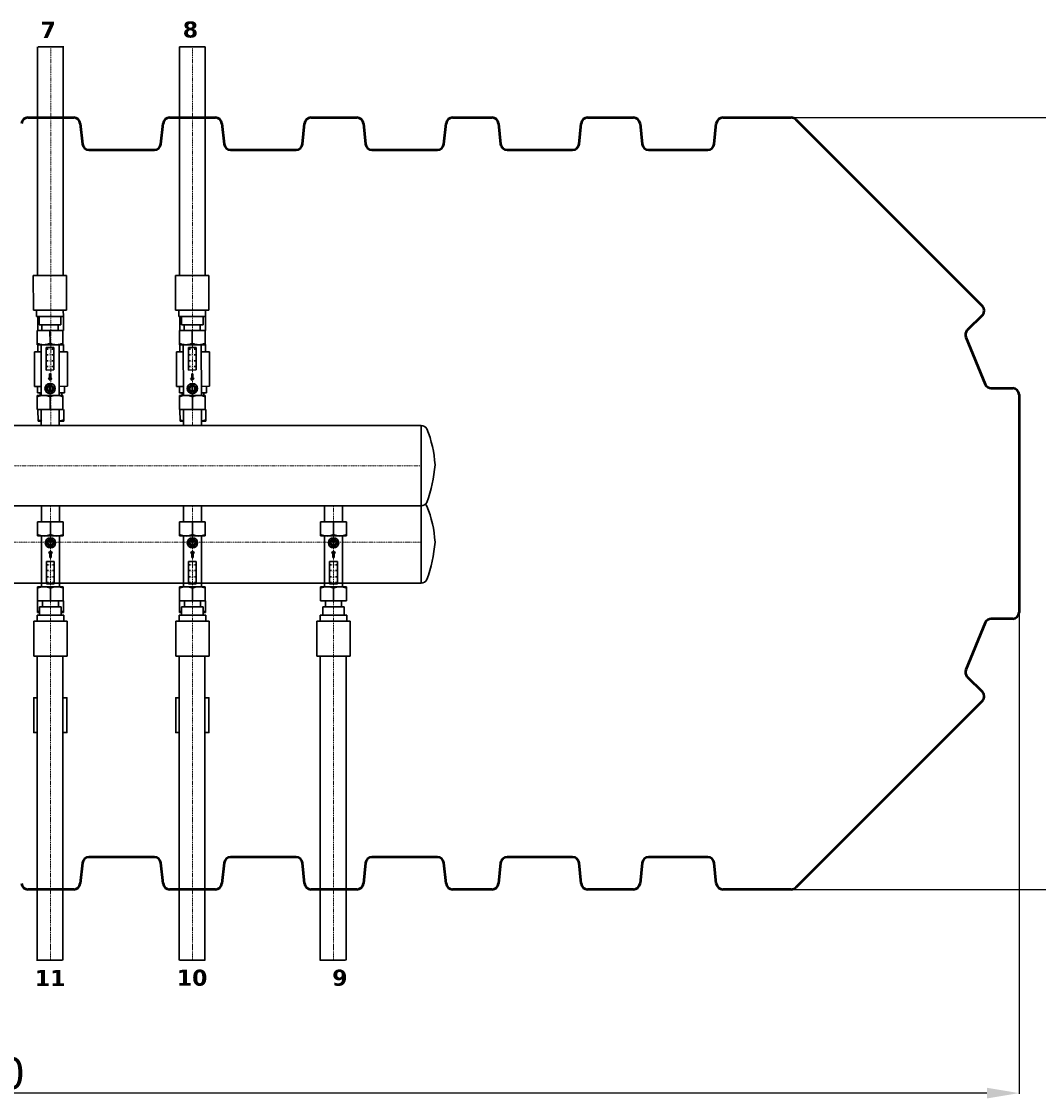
# Model space of a CAD drawing. Header units: millimetres. Extents: x -1661 to 8978, y 10538 to 15989.
# Tile 8 of 24: x 5140 to 6720, y 10549 to 12224. Entities that reach past the tile are written whole.
import ezdxf
from ezdxf.enums import TextEntityAlignment as Align

# ---------------------------------------------------------------- set-up
doc = ezdxf.new("R2010")
doc.units = ezdxf.units.MM
doc.linetypes.add('DASHDOT', pattern=[25.4, 12.7, -6.35, 0, -6.35])
for name, color, linetype, lineweight in [('2DH_OBV_z', 250, 'Continuous', 30), ('Eko_Wymiary', 7, 'Continuous', 20), ('osie', 1, 'DASHDOT', 13)]:
    doc.layers.add(name, color=color, linetype=linetype, lineweight=lineweight)
doc.layers.add('ZBIORNIK-2000L', color=7, linetype='Continuous')
doc.styles.add('CP_ATTR', font='ROMANS.SHX')
doc.styles.get("Standard").update_dxf_attribs({"font": 'arial.ttf'})
doc.dimstyles.new('ISO-25', dxfattribs={"dimtxt": 2.5, "dimasz": 2.5, "dimexe": 1.25, "dimexo": 0.625, "dimtad": 1, "dimtxsty": 'Standard', "dimcen": 2.5, "dimadec": 0, "dimazin": 0, "dimtfac": 1, "dimtmove": 0, "dimatfit": 3, "dimfxl": 0, "dimarcsym": 0})

# ---------------------------------------------------------------- blocks, each defined once
blk = doc.blocks.new('*D140')
at = {"layer": 'Defpoints', "color": 0}
for p in [(3450.3, 11643.7), (6690.3, 11643.7), (3450.3, 10557.6)]:
    blk.add_point(p, dxfattribs=at)
at = {"layer": 'Eko_Wymiary', "color": 0, "lineweight": -2, "ltscale": 2}
for p, q in [((3450.3, 11643.1), (3450.3, 10556.4)), ((6690.3, 11643.1), (6690.3, 10556.4)), ((6640.3, 10557.6), (3500.3, 10557.6))]:
    blk.add_line(p, q, dxfattribs=at)
at = {"layer": 'Eko_Wymiary', "color": 0}
for points in [[(3500.3, 10565.9), (3500.3, 10549.3), (3450.3, 10557.6)], [(6640.3, 10549.3), (6640.3, 10565.9), (6690.3, 10557.6)]]:
    blk.add_solid(points, dxfattribs=at)
at = {"layer": 'Eko_Wymiary', "color": 0, "insert": (5065.9, 10588.1), "char_height": 50, "attachment_point": 5}
blk.add_mtext('\\A1;3240', dxfattribs=at)
blk = doc.blocks.new('*D141')
at = {"layer": 'Defpoints', "color": 0}
for p in [(6282.8, 12074.4), (6788.6, 12074.4), (6229.5, 10874.4)]:
    blk.add_point(p, dxfattribs=at)
at = {"layer": 'Eko_Wymiary', "color": 0, "lineweight": -2, "ltscale": 2}
for p, q in [((6283.5, 12074.4), (6789.9, 12074.4)), ((6788.6, 10924.4), (6788.6, 12024.4)), ((6230.2, 10874.4), (6789.9, 10874.4))]:
    blk.add_line(p, q, dxfattribs=at)
at = {"layer": 'Eko_Wymiary', "color": 0}
for points in [[(6796.9, 12024.4), (6780.3, 12024.4), (6788.6, 12074.4)], [(6780.3, 10924.4), (6796.9, 10924.4), (6788.6, 10874.4)]]:
    blk.add_solid(points, dxfattribs=at)
at = {"layer": 'Eko_Wymiary', "color": 0, "insert": (6758.1, 11474.4), "char_height": 50, "attachment_point": 5, "rotation": 90}
blk.add_mtext('\\A1;1200', dxfattribs=at)
blk = doc.blocks.new('A$C29F86358')
at = {"layer": '2DH_OBV_z'}
blk.add_hatch(color=22, dxfattribs=at).paths.add_polyline_path([(0, -70.2), (-3, -73.2), (-1, -73.2), (-1, -80.2), (1, -80.2), (1, -73.2), (3, -73.2)])
at = {"layer": '2DH_OBV_z', "color": 22}
for p, q in [((-14, 0), (-14, -24.7)), ((14, 0), (14, -24.7)), ((20, -24.7), (-20, -24.7)), ((-20, -46.7), (-20, -24.7)), ((-12.5, -24.7), (12.5, -24.7)), ((0, -44.6), (0, -24.7)), ((20, -46.7), (20, -24.7)), ((20, -46.7), (-20, -46.7)), ((-14, -46.7), (-14, -125.6)), ((14, -46.9), (14, -125.6)), ((0, -51.7), (-5.7, -57.4)), ((-5.7, -57.4), (0, -63)), ((-0.5, -62.5), (-0.5, -52.2)), ((5.7, -57.4), (0, -51.7)), ((0, -63), (5.7, -57.4)), ((0.5, -62.5), (0.5, -52.2)), ((-3, -73.2), (0, -70.2)), ((-1, -73.2), (-3, -73.2)), ((-1, -80.2), (-1, -73.2)), ((1, -80.2), (-1, -80.2)), ((1, -80.2), (-1, -80.2)), ((0, -70.2), (3, -73.2)), ((3, -73.2), (1, -73.2)), ((1, -73.2), (1, -80.2)), ((6, -86.3), (-6, -86.3)), ((-6, -86.3), (-6, -121.3)), ((-6, -91.6), (-3, -91.6)), ((6, -91.6), (3, -91.6)), ((6, -121.3), (6, -86.3)), ((-6, -100.5), (-3, -100.5)), ((-6, -110.1), (-3, -110.1)), ((6, -100.5), (3, -100.5)), ((6, -110.1), (3, -110.1)), ((20, -125.6), (-20, -125.6)), ((-20, -125.6), (-20, -147.6)), ((-6, -118.9), (-3, -118.9)), ((-6, -121.3), (6, -121.3)), ((0, -127.8), (0, -147.6)), ((6, -118.9), (3, -118.9)), ((20, -147.6), (20, -125.6)), ((20, -147.6), (-20, -147.6)), ((-12.5, -147.6), (-12.5, -156.7)), ((-12.5, -147.6), (12.5, -147.6)), ((12.5, -147.6), (12.5, -156.7)), ((-16.8, -169.7), (-16.8, -156.7)), ((-16.8, -156.7), (16.8, -156.7)), ((16.8, -169.7), (16.8, -156.7)), ((25.8, -179.4), (-25.8, -179.4)), ((-25.8, -179.4), (-25.8, -233.4)), ((-20.8, -169.7), (-20.8, -179.4)), ((-20.8, -169.7), (20.8, -169.7)), ((20.8, -169.7), (20.8, -179.4)), ((25.8, -179.4), (25.8, -233.4)), ((25.8, -233.4), (-25.8, -233.4))]:
    blk.add_line(p, q, dxfattribs=at)
for radius in [8, 5.66]:
    blk.add_circle((0, -57.4), radius, dxfattribs=at)
for start, end in [(97.1808, 262.8192), (277.1808, 82.8192)]:
    blk.add_arc((0, -57.4), 4, start, end, dxfattribs=at)
at = {"layer": '2DH_OBV_z', "color": 22, "extrusion": (0, 0, -1)}
for centre, start_param, end_param in [((-10, -12.4), -3.141593, -2.788056), ((-10, -12.4), 2.788056, 3.141593), ((10, -12.4), -3.141593, -2.788056), ((10, -12.4), 2.788056, 3.141593)]:
    blk.add_ellipse(centre, major_axis=(0, 34.4), ratio=0.840841, start_param=start_param, end_param=end_param, dxfattribs=at)
at = {"layer": '2DH_OBV_z', "color": 22}
for centre, start_param, end_param in [((-10, -160), -3.141593, -2.788056), ((-10, -160), 2.788056, 3.141593), ((10, -160), -3.141593, -2.788056), ((10, -160), 2.788056, 3.141593)]:
    blk.add_ellipse(centre, major_axis=(0, -34.4), ratio=0.840841, start_param=start_param, end_param=end_param, dxfattribs=at)
for s, p in [('38', (-1.9, -93.1)), ('32', (-1.9, -102)), ('20', (-1.9, -111.6)), ('8', (-0.9, -120.4))]:
    blk.add_text(s, height=2.5, dxfattribs=at).set_placement(p)
at = {"layer": '2DH_OBV_z', "color": 22, "style": 'CP_ATTR', "flags": 9}
for tag in ['NAME', 'GROUP', 'NUMBER', 'PRODUCER', 'ARTICLE', 'PRODUCT-TYPE', 'ORDER-NO', 'CHARACTER', 'DN', 'PN', 'TEMPERATURE', 'FLOW', 'POWER', 'VOLTAGE', 'WEIGHT', 'OTHER']:
    blk.add_attdef(tag, text='', height=0.00005, dxfattribs=at).set_placement((0.2, -233.3), align=Align.MIDDLE_LEFT)
blk = doc.blocks.new('A$C56C80509')
at = {"layer": '2DH_OBV_z', "color": 180}
for p, q in [((6.1, 506.1), (6.1, 528.2)), ((46.2, 506.2), (46.1, 528.2)), ((12.2, 473), (0.7, 473)), ((0.8, 419), (0.7, 473)), ((6.2, 484.1), (6.2, 473)), ((52.3, 473), (40.2, 473)), ((46.2, 473), (46.2, 484.2)), ((52.4, 419.4), (52.3, 473.1)), ((12.3, 419.1), (0.8, 419)), ((5.8, 409.3), (5.8, 419)), ((40.3, 419.3), (52.4, 419.4)), ((47.4, 409.3), (47.4, 419.3)), ((5.8, 409.3), (12.3, 409.3)), ((9.8, 409.3), (9.8, 405.2)), ((40.3, 409.3), (47.4, 409.3)), ((43.3, 409.3), (43.3, 405.2)), ((6.4, 365.2), (6.3, 383.1)), ((46.3, 383.2), (46.4, 365.2)), ((12.4, 365.2), (6.4, 365.2)), ((40.4, 365.2), (46.4, 365.2)), ((5.8, 67.8), (5.8, 85.8)), ((45.8, 67.8), (45.8, 85.8)), ((5.8, 67.8), (9, 67.8)), ((45.8, 67.8), (42.5, 67.8))]:
    blk.add_line(p, q, dxfattribs=at)
for points in [[(5.2, -64.9), (-0.3, -64.9), (-0.3, -118.9), (5.2, -118.9)], [(45.2, -64.9), (51.3, -64.9), (51.3, -118.9), (45.2, -118.9)]]:
    blk.add_lwpolyline(points, dxfattribs=at)
at = {"layer": '2DH_OBV_z', "color": 180, "extrusion": (0, 0, -1)}
for centre, major_axis, start_param, end_param in [((16.3, 399.5), (-0.1, 34.4), -3.004668, -2.788056), ((36.3, 399.6), (-0.1, 34.4), 2.788056, 3.00113), ((15.8, 102.2), (0, 34.4), -2.905714, -2.788056), ((35.8, 102.2), (0, 34.4), 2.788056, 2.905714)]:
    blk.add_ellipse(centre, major_axis=major_axis, ratio=0.840841, start_param=start_param, end_param=end_param, dxfattribs=at)

msp = doc.modelspace()

# ---------------------------------------------------------------- linework, layer by layer
at = {"layer": '2DH_OBV_z', "color": 22}
for p, q in [((5164.164, 11829.106), (5164.164, 12184.504)), ((5205.288, 12184.504), (5165.288, 12184.504)), ((5204.164, 11829.106), (5204.164, 12184.504)), ((5425.288, 12184.504), (5385.288, 12184.504)), ((5385.288, 11829.106), (5385.288, 12184.504)), ((5425.288, 11829.106), (5425.288, 12184.504)), ((3809.115, 11595.677), (5760.685, 11595.747)), ((5760.685, 11595.747), (5760.685, 11470.747)), ((3809.115, 11470.677), (5760.685, 11470.677)), ((5164.026, 11237.227), (5164.026, 10764.35)), ((5204.026, 10764.35), (5204.026, 11237.227)), ((5384.76, 11237.227), (5384.76, 10764.35)), ((5424.76, 10764.35), (5424.76, 11237.227)), ((5604.026, 11237.227), (5604.026, 10764.35)), ((5644.026, 10764.35), (5644.026, 11237.227)), ((5163.088, 10764.35), (5203.088, 10764.35)), ((5385.288, 10764.35), (5425.288, 10764.35)), ((5603.088, 10764.35), (5643.088, 10764.35))]:
    msp.add_line(p, q, dxfattribs=at)
at = {"layer": '2DH_OBV_z', "color": 180}
for p, q in [((5760.685, 11470.747), (5760.685, 11350.747)), ((3878.556, 11350.615), (5760.685, 11350.615))]:
    msp.add_line(p, q, dxfattribs=at)
at = {"layer": '2DH_OBV_z', "color": 22}
for centre, radius, start, end in [((5760.685, 11585.218), 10.529, 29.659554, 90), ((5598.472, 11522.67), 184.271, 3.679835, 21.574363), ((5561.28, 11551.346), 221.725, 340.152094, 355.641688), ((5760.685, 11481.275), 10.529, 270, 330.340446)]:
    msp.add_arc(centre, radius, start, end, dxfattribs=at)
at = {"layer": '2DH_OBV_z', "color": 180}
for centre, radius, start, end in [((5760.685, 11465.218), 10.529, 29.659554, 49.689597), ((5598.472, 11402.67), 184.271, 3.679835, 21.574363), ((5561.28, 11431.346), 221.725, 340.152094, 355.641688), ((5760.685, 11361.275), 10.529, 270, 330.340446)]:
    msp.add_arc(centre, radius, start, end, dxfattribs=at)
at = {"layer": 'osie', "color": 252, "ltscale": 0.1, "true_color": 0x939598}
for p, q in [((5185.288, 12184.504), (5185.288, 11595.677)), ((5405.288, 12184.504), (5405.288, 11595.677)), ((3450.288, 11533.177), (5760.685, 11533.177)), ((5184.599, 10764.35), (5184.599, 11470.677)), ((5405.332, 10764.35), (5405.332, 11470.677)), ((5624.599, 10764.35), (5624.599, 11470.677)), ((3879.294, 11414.278), (5760.685, 11414.278))]:
    msp.add_line(p, q, dxfattribs=at)
at = {"layer": 'ZBIORNIK-2000L', "color": 7, "linetype": 'Continuous', "lineweight": 50}
for p, q in [((5149.547, 12074.427), (5221.029, 12074.427)), ((5369.547, 12074.427), (5441.029, 12074.427)), ((5589.547, 12074.427), (5661.029, 12074.427)), ((5809.547, 12074.427), (5871.029, 12074.427)), ((6019.547, 12074.427), (6091.029, 12074.427)), ((6229.547, 12074.427), (6336.146, 12074.427)), ((6239.547, 12074.427), (6311.029, 12074.427)), ((6336.169, 12074.427), (6336.146, 12074.427)), ((5230.974, 12065.472), (5234.347, 12033.382)), ((5356.229, 12033.382), (5359.602, 12065.472)), ((5450.974, 12065.472), (5454.347, 12033.382)), ((5576.229, 12033.382), (5579.602, 12065.472)), ((5670.974, 12065.472), (5674.347, 12033.382)), ((5796.229, 12033.382), (5799.602, 12065.472)), ((5880.974, 12065.472), (5884.347, 12033.382)), ((6006.229, 12033.382), (6009.602, 12065.472)), ((6100.974, 12065.472), (6104.347, 12033.382)), ((6216.229, 12033.382), (6219.602, 12065.472)), ((6343.217, 12071.498), (6343.201, 12071.514)), ((6343.217, 12071.498), (6633.217, 11781.498)), ((5244.292, 12024.427), (5346.284, 12024.427)), ((5464.292, 12024.427), (5566.284, 12024.427)), ((5684.292, 12024.427), (5786.284, 12024.427)), ((5894.292, 12024.427), (5996.284, 12024.427)), ((6114.292, 12024.427), (6206.284, 12024.427)), ((6633.21, 11767.349), (6609.672, 11743.81)), ((6633.21, 11767.349), (6633.217, 11767.356)), ((6609.657, 11743.796), (6609.672, 11743.81)), ((6607.49, 11732.898), (6607.483, 11732.914)), ((6607.49, 11732.898), (6637.731, 11659.889)), ((6637.737, 11659.874), (6637.731, 11659.889)), ((6646.99, 11653.716), (6646.97, 11653.716)), ((6646.99, 11653.716), (6680.279, 11653.716)), ((6680.288, 11653.716), (6680.279, 11653.716)), ((6690.288, 11643.716), (6690.288, 11305.138)), ((6637.731, 11288.964), (6607.49, 11215.955)), ((6637.731, 11288.964), (6637.737, 11288.98)), ((6646.99, 11295.138), (6646.97, 11295.138)), ((6680.279, 11295.138), (6646.99, 11295.138)), ((6680.279, 11295.138), (6680.288, 11295.138)), ((6607.483, 11215.94), (6607.49, 11215.955)), ((6609.672, 11205.043), (6609.657, 11205.057)), ((6609.672, 11205.043), (6633.21, 11181.505)), ((6633.217, 11181.498), (6633.21, 11181.505)), ((6633.217, 11167.356), (6343.217, 10877.356)), ((5346.284, 10924.427), (5244.292, 10924.427)), ((5566.284, 10924.427), (5464.292, 10924.427)), ((5786.284, 10924.427), (5684.292, 10924.427)), ((5996.284, 10924.427), (5894.292, 10924.427)), ((6206.284, 10924.427), (6114.292, 10924.427)), ((5234.347, 10915.472), (5230.974, 10883.382)), ((5359.602, 10883.382), (5356.229, 10915.472)), ((5454.347, 10915.472), (5450.974, 10883.382)), ((5579.602, 10883.382), (5576.229, 10915.472)), ((5674.347, 10915.472), (5670.974, 10883.382)), ((5799.602, 10883.382), (5796.229, 10915.472)), ((5884.347, 10915.472), (5880.974, 10883.382)), ((6009.602, 10883.382), (6006.229, 10915.472)), ((6104.347, 10915.472), (6100.974, 10883.382)), ((6219.602, 10883.382), (6216.229, 10915.472)), ((5221.029, 10874.427), (5149.547, 10874.427)), ((5441.029, 10874.427), (5369.547, 10874.427)), ((5661.029, 10874.427), (5589.547, 10874.427)), ((5871.029, 10874.427), (5809.547, 10874.427)), ((6091.029, 10874.427), (6019.547, 10874.427)), ((6336.146, 10874.427), (6229.547, 10874.427)), ((6311.029, 10874.427), (6239.547, 10874.427)), ((6336.169, 10874.427), (6336.146, 10874.427)), ((6343.201, 10877.34), (6343.217, 10877.356))]:
    msp.add_line(p, q, dxfattribs=at)
for centre, start, end in [((5149.547, 12064.427), 90, 174), ((5221.029, 12064.427), 6, 90), ((5369.547, 12064.427), 90, 174), ((5441.029, 12064.427), 6, 90), ((5589.547, 12064.427), 90, 174), ((5661.029, 12064.427), 6, 90), ((5809.547, 12064.427), 90, 174), ((5871.029, 12064.427), 6, 90), ((6019.547, 12064.427), 90, 174), ((6091.029, 12064.427), 6, 90), ((6229.547, 12064.427), 90, 174), ((6336.146, 12064.427), 45.129949, 89.870051), ((5244.292, 12034.427), 186, 270), ((5346.284, 12034.427), 270, 354), ((5464.292, 12034.427), 186, 270), ((5566.284, 12034.427), 270, 354), ((5684.292, 12034.427), 186, 270), ((5786.284, 12034.427), 270, 354), ((5894.292, 12034.427), 186, 270), ((5996.284, 12034.427), 270, 354), ((6114.292, 12034.427), 186, 270), ((6206.284, 12034.427), 270, 354), ((6626.146, 11774.427), 44.793689, 45), ((6626.146, 11774.427), 315, 44.793689), ((6616.729, 11736.725), 135, 202.40566), ((6646.97, 11663.716), 202.59434, 270), ((6680.288, 11643.716), 0.206311, 90), ((6680.288, 11643.716), 0, 0.206311), ((6680.288, 11305.138), 270, 359.793689), ((6680.288, 11305.138), 359.793689, 0), ((6646.97, 11285.138), 90, 157.40566), ((6616.729, 11212.129), 157.59434, 225), ((6626.146, 11174.427), 315.206311, 45), ((6626.146, 11174.427), 315, 315.206311), ((5244.292, 10914.427), 90, 174), ((5346.284, 10914.427), 6, 90), ((5464.292, 10914.427), 90, 174), ((5566.284, 10914.427), 6, 90), ((5684.292, 10914.427), 90, 174), ((5786.284, 10914.427), 6, 90), ((5894.292, 10914.427), 90, 174), ((5996.284, 10914.427), 6, 90), ((6114.292, 10914.427), 90, 174), ((6206.284, 10914.427), 6, 90), ((5149.547, 10884.427), 186, 270), ((5221.029, 10884.427), 270, 354), ((5369.547, 10884.427), 186, 270), ((5441.029, 10884.427), 270, 354), ((5589.547, 10884.427), 186, 270), ((5661.029, 10884.427), 270, 354), ((5809.547, 10884.427), 186, 270), ((5871.029, 10884.427), 270, 354), ((6019.547, 10884.427), 186, 270), ((6091.029, 10884.427), 270, 354), ((6229.547, 10884.427), 186, 270), ((6336.146, 10884.427), 270.129949, 314.870051)]:
    msp.add_arc(centre, 10, start, end, dxfattribs=at)

# ---------------------------------------------------------------- block references
at = {"xscale": -1, "rotation": 180.1011031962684}
for p in [(5184.067, 11595.701), (5405.191, 11595.701)]:
    msp.add_blockref('A$C29F86358', p, dxfattribs=at)
for name, p in [('A$C56C80509', (5158.805, 11237.227)), ('A$C56C80509', (5379.538, 11237.227)), ('A$C29F86358', (5184.555, 11470.677)), ('A$C29F86358', (5405.288, 11470.677)), ('A$C29F86358', (5624.555, 11470.677))]:
    msp.add_blockref(name, p)

# ---------------------------------------------------------------- texts
at = {"layer": '2DH_OBV_z', "color": 22, "char_height": 25, "width": 41.26157, "attachment_point": 9}
for s, insert in [('\\fVerdana|b1|i0|c238|p34;7', (5192.914, 12198.477)), ('\\fVerdana|b1|i0|c238|p34;8', (5414.038, 12198.477)), ('\\fVerdana|b1|i0|c238|p34;11', (5207.827, 10724.091)), ('\\fVerdana|b1|i0|c238|p34;10', (5428.561, 10724.091)), ('\\fVerdana|b1|i0|c238|p34;9', (5646.316, 10724.091))]:
    msp.add_mtext(s, dxfattribs=dict(at, insert=insert))

# ---------------------------------------------------------------- dimensions: what is measured, and where the dimension line sits
at = {"layer": 'Eko_Wymiary', "ltscale": 2}
for base, p1, p2, angle, picture, middle, dimtype in [((6788.613, 12074.427), (6229.547, 10874.427), (6282.847, 12074.427), 90, '*D141', (6788.613, 11474.427), 160), ((3450.288, 10557.601), (6690.288, 11643.716), (3450.288, 11643.716), 180, '*D140', (5065.926, 10557.601), 161)]:
    dim = msp.add_linear_dim(base=base, p1=p1, p2=p2, angle=angle, text='\\A1;<>', dimstyle='ISO-25', override={"dimtxt": 50, "dimasz": 50, "dimgap": 5}, dxfattribs=at)
    dim.commit()
    dim.dimension.update_dxf_attribs({"geometry": picture, "text_midpoint": middle, "dimtype": dimtype})

doc.saveas('drawing.dxf')
